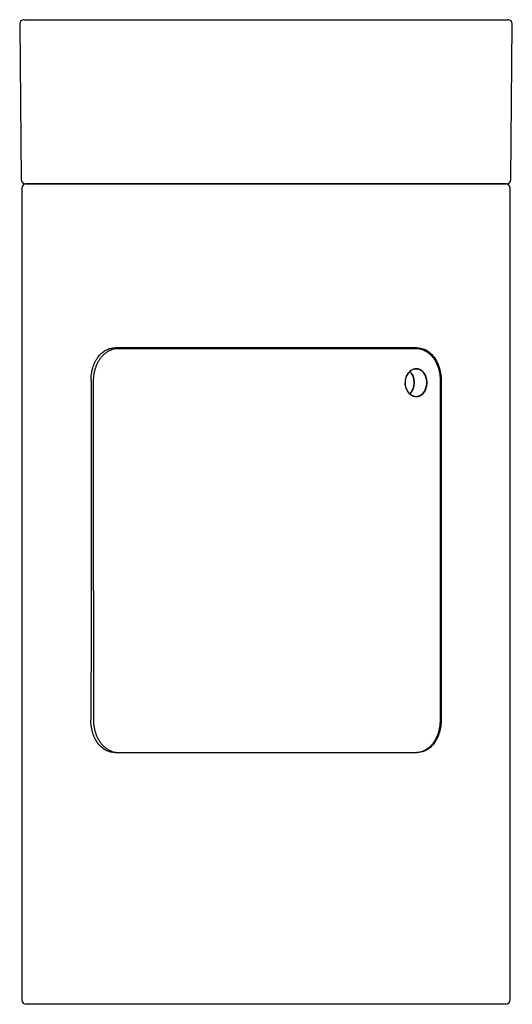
# Model space of a CAD drawing. Header units: millimetres. Extents: x 4097.586 to 4098.036, y 1826.635 to 1827.535.
import ezdxf

# ---------------------------------------------------------------- set-up
doc = ezdxf.new("R2010")
doc.units = ezdxf.units.MM
doc.layers.add('SANINDUSA', color=3, linetype='Continuous')

msp = doc.modelspace()

# ---------------------------------------------------------------- linework, layer by layer
at = {"layer": 'SANINDUSA'}
for p, q in [((4097.58626, 1827.53121), (4097.58768, 1827.38921)), ((4098.03476, 1827.38921), (4098.03618, 1827.53121)), ((4097.58818, 1827.38125), (4097.58818, 1826.63945)), ((4097.59218, 1827.38525), (4098.03026, 1827.38525)), ((4098.03426, 1826.63945), (4098.03426, 1827.38125)), ((4097.94884, 1827.23545), (4097.67373, 1827.23545)), ((4097.97118, 1827.20546), (4097.97121, 1826.89546)), ((4097.67357, 1826.86545), (4097.94888, 1826.86545)), ((4098.03026, 1826.63545), (4097.59218, 1826.63545))]:
    msp.add_line(p, q, dxfattribs=at)
at = {"layer": 'SANINDUSA', "flags": 128}
for points in [[(4097.93846, 1827.20093), (4097.93897, 1827.19891), (4097.93976, 1827.19702), (4097.93977, 1827.19701), (4097.94081, 1827.1953), (4097.94207, 1827.19382), (4097.94351, 1827.19264), (4097.94508, 1827.19176), (4097.94671, 1827.19123), (4097.94839, 1827.19105), (4097.95004, 1827.19122), (4097.95164, 1827.19174), (4097.95313, 1827.19259), (4097.95448, 1827.19375), (4097.95565, 1827.19518), (4097.95662, 1827.19686), (4097.95735, 1827.19872), (4097.95784, 1827.20072), (4097.95807, 1827.2028), (4097.95803, 1827.2049), (4097.95759, 1827.20751), (4097.95696, 1827.20945), (4097.95609, 1827.21121), (4097.955, 1827.21277), (4097.95371, 1827.21406), (4097.95226, 1827.21505), (4097.95068, 1827.21571), (4097.94903, 1827.21602), (4097.94734, 1827.21598), (4097.94567, 1827.21557), (4097.94407, 1827.21482), (4097.9426, 1827.21376), (4097.94128, 1827.21242), (4097.94017, 1827.21084), (4097.93929, 1827.20906), (4097.93866, 1827.20713), (4097.9383, 1827.2051), (4097.93822, 1827.20355), (4097.93822, 1827.20355)], [(4097.65345, 1827.20462), (4097.65349, 1827.13135), (4097.65361, 1826.89562)], [(4097.97058, 1826.89562), (4097.97061, 1826.9689), (4097.9707, 1827.20462)]]:
    msp.add_lwpolyline(points, dxfattribs=at)
at = {"layer": 'SANINDUSA'}
for centre, start, end in [((4097.59026, 1827.53125), 89.99686, 180.75641), ((4098.03218, 1827.53125), 359.23614, 90.00124), ((4097.59168, 1827.38925), 180.55212, 269.99782), ((4098.03076, 1827.38925), 270.03936, 359.45721), ((4097.59218, 1827.38125), 90, 180), ((4098.03026, 1827.38125), 0, 90), ((4097.59218, 1826.63945), 180, 270), ((4098.03026, 1826.63945), 270, 0)]:
    msp.add_arc(centre, 0.004, start, end, dxfattribs=at)
msp.add_ellipse((4097.81122, 1831.70204), major_axis=(0.15771, 331.07039), ratio=0.000476, start_param=1.584379, end_param=1.585315, dxfattribs=at)
for points, knots in [([(4097.5903, 1827.53525), (4097.59037, 1827.53525), (4097.59052, 1827.53525), (4097.59201, 1827.53525), (4097.59446, 1827.53525), (4097.59791, 1827.53525), (4097.60233, 1827.53525), (4097.60768, 1827.53525), (4097.61395, 1827.53525), (4097.62114, 1827.53525), (4097.6292, 1827.53525), (4097.63809, 1827.53525), (4097.64775, 1827.53525), (4097.65814, 1827.53525), (4097.66924, 1827.53525), (4097.681, 1827.53525), (4097.69337, 1827.53525), (4097.70625, 1827.53525), (4097.71959, 1827.53525), (4097.73336, 1827.53525), (4097.7475, 1827.53525), (4097.76195, 1827.53525), (4097.7766, 1827.53525), (4097.78975, 1827.53525), (4097.8013, 1827.53525), (4097.80791, 1827.53525), (4097.81122, 1827.53525)], [0, 0, 0, 0, 0.041459, 0.084301, 0.127136, 0.170118, 0.213149, 0.256131, 0.298967, 0.341784, 0.384747, 0.427759, 0.470722, 0.513538, 0.556366, 0.599339, 0.642363, 0.685336, 0.728164, 0.771008, 0.813999, 0.85704, 0.900031, 0.942875, 0.971438, 1, 1, 1, 1]), ([(4097.81122, 1827.53525), (4097.81577, 1827.53525), (4097.82489, 1827.53525), (4097.83851, 1827.53525), (4097.85203, 1827.53525), (4097.86579, 1827.53525), (4097.87971, 1827.53525), (4097.89372, 1827.53525), (4097.90738, 1827.53525), (4097.9206, 1827.53525), (4097.9333, 1827.53525), (4097.94543, 1827.53525), (4097.95697, 1827.53525), (4097.96787, 1827.53525), (4097.97805, 1827.53525), (4097.98745, 1827.53525), (4097.99604, 1827.53525), (4098.0038, 1827.53525), (4098.01069, 1827.53525), (4098.01668, 1827.53525), (4098.02173, 1827.53525), (4098.0258, 1827.53525), (4098.02891, 1827.53525), (4098.03099, 1827.53525), (4098.03209, 1827.53525), (4098.03206, 1827.53525), (4098.03205, 1827.53525)], [0, 0, 0, 0, 0.039378, 0.078832, 0.118286, 0.157664, 0.200528, 0.243538, 0.286598, 0.329608, 0.372472, 0.415356, 0.458386, 0.501467, 0.544497, 0.587381, 0.630261, 0.673287, 0.716363, 0.75939, 0.802269, 0.845133, 0.888144, 0.931204, 0.974214, 1, 1, 1, 1]), ([(4098.03076, 1827.38525), (4098.03067, 1827.38525), (4098.03051, 1827.38525), (4098.02917, 1827.38525), (4098.02705, 1827.38525), (4098.024, 1827.38525), (4098.01995, 1827.38525), (4098.01484, 1827.38525), (4098.00881, 1827.38525), (4098.00189, 1827.38525), (4097.99412, 1827.38525), (4097.9855, 1827.38525), (4097.97607, 1827.38525), (4097.96588, 1827.38525), (4097.95501, 1827.38525), (4097.94351, 1827.38525), (4097.93138, 1827.38525), (4097.9187, 1827.38525), (4097.90551, 1827.38525), (4097.89192, 1827.38525), (4097.87798, 1827.38525), (4097.86373, 1827.38525), (4097.84922, 1827.38525), (4097.83452, 1827.38525), (4097.81974, 1827.38525), (4097.80494, 1827.38525), (4097.79017, 1827.38525), (4097.77547, 1827.38525), (4097.76092, 1827.38525), (4097.74661, 1827.38525), (4097.73261, 1827.38525), (4097.71897, 1827.38525), (4097.70573, 1827.38525), (4097.69296, 1827.38525), (4097.68073, 1827.38525), (4097.66911, 1827.38525), (4097.65816, 1827.38525), (4097.64788, 1827.38525), (4097.63834, 1827.38525), (4097.62958, 1827.38525), (4097.62166, 1827.38525), (4097.61462, 1827.38525), (4097.60847, 1827.38525), (4097.60322, 1827.38525), (4097.59891, 1827.38525), (4097.59564, 1827.38525), (4097.59332, 1827.38525), (4097.59206, 1827.38525), (4097.59151, 1827.38525), (4097.59168, 1827.38525), (4097.59168, 1827.38525)], [0, 0, 0, 0, 0.019869, 0.039776, 0.059684, 0.079553, 0.100977, 0.122474, 0.143996, 0.165493, 0.186917, 0.208349, 0.229855, 0.251386, 0.272892, 0.294325, 0.315756, 0.337261, 0.35879, 0.380295, 0.401726, 0.423149, 0.444645, 0.466166, 0.487662, 0.509084, 0.53051, 0.552009, 0.573533, 0.595032, 0.616458, 0.637893, 0.659402, 0.680936, 0.702445, 0.723881, 0.745307, 0.766806, 0.78833, 0.80983, 0.831256, 0.852678, 0.874174, 0.895694, 0.91719, 0.938612, 0.959061, 0.979532, 0.999982, 1, 1, 1, 1]), ([(4097.65138, 1827.20547), (4097.65138, 1827.20746), (4097.65151, 1827.20941), (4097.65192, 1827.21228), (4097.65208, 1827.21323), (4097.65248, 1827.21512), (4097.65272, 1827.21605), (4097.65352, 1827.21878), (4097.65417, 1827.2205), (4097.65514, 1827.22254), (4097.65535, 1827.22294), (4097.65577, 1827.22373), (4097.65599, 1827.22412), (4097.65666, 1827.22527), (4097.65714, 1827.226), (4097.65865, 1827.22807), (4097.65975, 1827.22931), (4097.66127, 1827.23068), (4097.66158, 1827.23094), (4097.66221, 1827.23145), (4097.66253, 1827.23169), (4097.6635, 1827.23239), (4097.66417, 1827.2328), (4097.66553, 1827.23355), (4097.66623, 1827.23388), (4097.6673, 1827.2343), (4097.66767, 1827.23443), (4097.6684, 1827.23467), (4097.66877, 1827.23478), (4097.67064, 1827.23526), (4097.67217, 1827.23545), (4097.67373, 1827.23545)], [0, 0, 0, 0, 0.125, 0.125, 0.1875, 0.1875, 0.25, 0.25, 0.375, 0.375, 0.40625, 0.40625, 0.4375, 0.4375, 0.5, 0.5, 0.625, 0.625, 0.65625, 0.65625, 0.6875, 0.6875, 0.75, 0.75, 0.8125, 0.8125, 0.84375, 0.84375, 0.875, 0.875, 1, 1, 1, 1]), ([(4097.67651, 1827.2346), (4097.67599, 1827.2346), (4097.67464, 1827.2346), (4097.67249, 1827.23423), (4097.6701, 1827.23356), (4097.66779, 1827.23257), (4097.66562, 1827.2313), (4097.66357, 1827.22975), (4097.66167, 1827.22794), (4097.65994, 1827.22587), (4097.65839, 1827.22359), (4097.65702, 1827.2211), (4097.65587, 1827.21843), (4097.65494, 1827.21562), (4097.65421, 1827.21269), (4097.65373, 1827.20967), (4097.65348, 1827.20696), (4097.65348, 1827.20528), (4097.65348, 1827.20462)], [0, 0, 0, 0, 0.040103, 0.104824, 0.169877, 0.234612, 0.298864, 0.363792, 0.42923, 0.494165, 0.559856, 0.62624, 0.692149, 0.758115, 0.824804, 0.891285, 0.957554, 1, 1, 1, 1]), ([(4097.6767, 1827.23464), (4097.6813, 1827.23464), (4097.69051, 1827.23464), (4097.70529, 1827.23464), (4097.72064, 1827.23464), (4097.73583, 1827.23464), (4097.75072, 1827.23464), (4097.76518, 1827.23464), (4097.77986, 1827.23464), (4097.79467, 1827.23464), (4097.80954, 1827.23464), (4097.82441, 1827.23464), (4097.83924, 1827.23464), (4097.85396, 1827.23464), (4097.86847, 1827.23464), (4097.8827, 1827.23464), (4097.8966, 1827.23464), (4097.91013, 1827.23464), (4097.92322, 1827.23464), (4097.93583, 1827.23464), (4097.94374, 1827.23464), (4097.94769, 1827.23464)], [0, 0, 0, 0, 0.058651, 0.117481, 0.176308, 0.234958, 0.285849, 0.336913, 0.388037, 0.439103, 0.489995, 0.540878, 0.591935, 0.643052, 0.69411, 0.744995, 0.795879, 0.846936, 0.898054, 0.949114, 1, 1, 1, 1]), ([(4097.9707, 1827.20462), (4097.9707, 1827.20536), (4097.9707, 1827.20713), (4097.97042, 1827.20991), (4097.96993, 1827.21293), (4097.96919, 1827.21586), (4097.96824, 1827.21867), (4097.96707, 1827.22134), (4097.9657, 1827.22384), (4097.96412, 1827.22613), (4097.96235, 1827.22819), (4097.96042, 1827.23), (4097.95834, 1827.23153), (4097.95613, 1827.23276), (4097.95382, 1827.23371), (4097.95142, 1827.23432), (4097.94937, 1827.23463), (4097.94812, 1827.23461), (4097.94769, 1827.2346)], [0, 0, 0, 0, 0.047668, 0.113411, 0.179796, 0.246042, 0.312022, 0.37848, 0.445045, 0.510912, 0.576959, 0.643098, 0.708259, 0.773007, 0.838068, 0.902635, 0.966717, 1, 1, 1, 1]), ([(4097.94884, 1827.23545), (4097.9504, 1827.23545), (4097.95192, 1827.23526), (4097.95414, 1827.23469), (4097.95487, 1827.23446), (4097.9563, 1827.23389), (4097.95702, 1827.23356), (4097.95907, 1827.23243), (4097.96036, 1827.23152), (4097.96187, 1827.23016), (4097.96217, 1827.22988), (4097.96275, 1827.22929), (4097.96304, 1827.22899), (4097.96388, 1827.22805), (4097.96441, 1827.22739), (4097.96592, 1827.22532), (4097.96681, 1827.22381), (4097.96779, 1827.22176), (4097.96798, 1827.22134), (4097.96834, 1827.22049), (4097.96851, 1827.22006), (4097.96901, 1827.21876), (4097.9693, 1827.21788), (4097.96983, 1827.21607), (4097.97006, 1827.21515), (4097.97037, 1827.21374), (4097.97046, 1827.21327), (4097.97063, 1827.21231), (4097.9707, 1827.21183), (4097.97104, 1827.2094), (4097.97118, 1827.20744), (4097.97118, 1827.20546)], [0, 0, 0, 0, 0.125, 0.125, 0.1875, 0.1875, 0.25, 0.25, 0.375, 0.375, 0.40625, 0.40625, 0.4375, 0.4375, 0.5, 0.5, 0.625, 0.625, 0.65625, 0.65625, 0.6875, 0.6875, 0.75, 0.75, 0.8125, 0.8125, 0.84375, 0.84375, 0.875, 0.875, 1, 1, 1, 1]), ([(4097.93819, 1827.20355), (4097.93821, 1827.20408), (4097.93825, 1827.20531), (4097.93859, 1827.2072), (4097.93923, 1827.20918), (4097.94014, 1827.21099), (4097.94127, 1827.21261), (4097.94261, 1827.21398), (4097.94412, 1827.21506), (4097.94574, 1827.21582), (4097.94744, 1827.21624), (4097.94916, 1827.21628), (4097.95085, 1827.21597), (4097.95246, 1827.21529), (4097.95394, 1827.21428), (4097.95525, 1827.21296), (4097.95637, 1827.21138), (4097.95726, 1827.20957), (4097.95796, 1827.20742), (4097.95834, 1827.20512), (4097.95838, 1827.20279), (4097.95816, 1827.20066), (4097.95766, 1827.19862), (4097.95691, 1827.19672), (4097.95592, 1827.19501), (4097.95472, 1827.19354), (4097.95335, 1827.19236), (4097.95182, 1827.19149), (4097.9502, 1827.19096), (4097.94851, 1827.19079), (4097.94681, 1827.19098), (4097.94513, 1827.19152), (4097.94354, 1827.19241), (4097.94207, 1827.19362), (4097.94079, 1827.19512), (4097.93972, 1827.19687), (4097.93892, 1827.1988), (4097.93832, 1827.20104), (4097.93824, 1827.20266), (4097.93819, 1827.20355)], [0, 0, 0, 0, 0.019608, 0.0459893, 0.0723718, 0.0988472, 0.1253243, 0.1521207, 0.178918, 0.206007, 0.2330959, 0.2602595, 0.2874222, 0.3144628, 0.3415026, 0.3683741, 0.3952452, 0.422008, 0.4487706, 0.4827063, 0.5094093, 0.5361123, 0.562819, 0.5895257, 0.6162355, 0.6429456, 0.6696743, 0.6964036, 0.7232055, 0.7500083, 0.7769637, 0.8039196, 0.8310484, 0.8581767, 0.8853432, 0.912508, 0.9394633, 0.9664169, 1, 1, 1, 1]), ([(4097.94255, 1827.21372), (4097.94294, 1827.21333), (4097.94376, 1827.21249), (4097.94477, 1827.21092), (4097.94561, 1827.2091), (4097.94624, 1827.20695), (4097.94655, 1827.20467), (4097.94653, 1827.20237), (4097.94624, 1827.2003), (4097.94569, 1827.19831), (4097.94491, 1827.19648), (4097.94386, 1827.19486), (4097.94306, 1827.19385), (4097.94256, 1827.19346), (4097.94253, 1827.19345)], [0, 0, 0, 0, 0.0805804, 0.1708159, 0.2585115, 0.348752, 0.4615856, 0.5491394, 0.6392304, 0.7268388, 0.8169915, 0.9049134, 0.9954056, 1, 1, 1, 1]), ([(4097.9426, 1827.19339), (4097.94302, 1827.19382), (4097.94386, 1827.1947), (4097.94488, 1827.19636), (4097.94569, 1827.19822), (4097.94625, 1827.20023), (4097.94654, 1827.20234), (4097.94656, 1827.20468), (4097.94625, 1827.20699), (4097.94561, 1827.20917), (4097.94477, 1827.21102), (4097.94377, 1827.21259), (4097.94297, 1827.2134), (4097.94261, 1827.21377)], [0, 0, 0, 0, 0.087401, 0.177905, 0.268107, 0.35831, 0.448468, 0.538627, 0.653162, 0.743451, 0.83374, 0.923998, 1, 1, 1, 1]), ([(4097.93851, 1827.20092), (4097.93846, 1827.20125), (4097.93833, 1827.20201), (4097.93832, 1827.20277), (4097.93831, 1827.2032)], [0, 0, 0, 0, 0.442282, 1, 1, 1, 1]), ([(4097.67357, 1826.86545), (4097.67201, 1826.86545), (4097.67049, 1826.86565), (4097.66827, 1826.86621), (4097.66754, 1826.86645), (4097.6661, 1826.86702), (4097.66539, 1826.86735), (4097.66333, 1826.86847), (4097.66204, 1826.86939), (4097.66053, 1826.87075), (4097.66024, 1826.87104), (4097.65965, 1826.87162), (4097.65937, 1826.87193), (4097.65853, 1826.87287), (4097.658, 1826.87353), (4097.65649, 1826.8756), (4097.65559, 1826.87711), (4097.65461, 1826.87916), (4097.65442, 1826.87958), (4097.65406, 1826.88043), (4097.65389, 1826.88086), (4097.6534, 1826.88216), (4097.6531, 1826.88304), (4097.65257, 1826.88485), (4097.65234, 1826.88577), (4097.65204, 1826.88718), (4097.65195, 1826.88766), (4097.65178, 1826.88862), (4097.6517, 1826.8891), (4097.65137, 1826.89153), (4097.65123, 1826.89349), (4097.65123, 1826.89547)], [0, 0, 0, 0, 0.125, 0.125, 0.1875, 0.1875, 0.25, 0.25, 0.375, 0.375, 0.40625, 0.40625, 0.4375, 0.4375, 0.5, 0.5, 0.625, 0.625, 0.65625, 0.65625, 0.6875, 0.6875, 0.75, 0.75, 0.8125, 0.8125, 0.84375, 0.84375, 0.875, 0.875, 1, 1, 1, 1]), ([(4097.65363, 1826.89562), (4097.65363, 1826.89488), (4097.65364, 1826.89311), (4097.65392, 1826.89033), (4097.65442, 1826.88732), (4097.65517, 1826.88438), (4097.65613, 1826.88157), (4097.65732, 1826.8789), (4097.65871, 1826.87641), (4097.66031, 1826.87412), (4097.66209, 1826.87207), (4097.66405, 1826.87026), (4097.66615, 1826.86874), (4097.66838, 1826.86751), (4097.67071, 1826.86657), (4097.67313, 1826.86595), (4097.67519, 1826.86565), (4097.67644, 1826.86567), (4097.67687, 1826.86568)], [0, 0, 0, 0, 0.047729, 0.113512, 0.179937, 0.246218, 0.312224, 0.378703, 0.445279, 0.511148, 0.577195, 0.643339, 0.708518, 0.773297, 0.83842, 0.903075, 0.967261, 1, 1, 1, 1]), ([(4097.94771, 1826.86568), (4097.94822, 1826.86568), (4097.94956, 1826.86569), (4097.9517, 1826.86605), (4097.95408, 1826.86672), (4097.95636, 1826.86771), (4097.95852, 1826.86899), (4097.96056, 1826.87054), (4097.96244, 1826.87235), (4097.96416, 1826.87441), (4097.96569, 1826.8767), (4097.96704, 1826.87919), (4097.96818, 1826.88185), (4097.96911, 1826.88467), (4097.96983, 1826.8876), (4097.97031, 1826.89062), (4097.97056, 1826.89331), (4097.97055, 1826.89498), (4097.97055, 1826.89562)], [0, 0, 0, 0, 0.040267, 0.105005, 0.170069, 0.234818, 0.299092, 0.364055, 0.429545, 0.494547, 0.560313, 0.626779, 0.692766, 0.75881, 0.825572, 0.89212, 0.958455, 1, 1, 1, 1]), ([(4097.97121, 1826.89546), (4097.97121, 1826.89347), (4097.97108, 1826.89152), (4097.97068, 1826.88865), (4097.97051, 1826.88769), (4097.97011, 1826.88581), (4097.96988, 1826.88487), (4097.96908, 1826.88214), (4097.96843, 1826.88042), (4097.96746, 1826.87838), (4097.96726, 1826.87798), (4097.96683, 1826.87719), (4097.96662, 1826.87679), (4097.96594, 1826.87565), (4097.96546, 1826.87492), (4097.96396, 1826.87284), (4097.96285, 1826.8716), (4097.96134, 1826.87023), (4097.96102, 1826.86997), (4097.96039, 1826.86946), (4097.96008, 1826.86922), (4097.95911, 1826.86852), (4097.95844, 1826.86811), (4097.95708, 1826.86736), (4097.95638, 1826.86703), (4097.95531, 1826.8666), (4097.95494, 1826.86647), (4097.95421, 1826.86623), (4097.95384, 1826.86613), (4097.95197, 1826.86565), (4097.95044, 1826.86545), (4097.94888, 1826.86545)], [0, 0, 0, 0, 0.125, 0.125, 0.1875, 0.1875, 0.25, 0.25, 0.375, 0.375, 0.40625, 0.40625, 0.4375, 0.4375, 0.5, 0.5, 0.625, 0.625, 0.65625, 0.65625, 0.6875, 0.6875, 0.75, 0.75, 0.8125, 0.8125, 0.84375, 0.84375, 0.875, 0.875, 1, 1, 1, 1])]:
    msp.add_open_spline(points, degree=3, knots=knots, dxfattribs=at)

doc.saveas('drawing.dxf')
